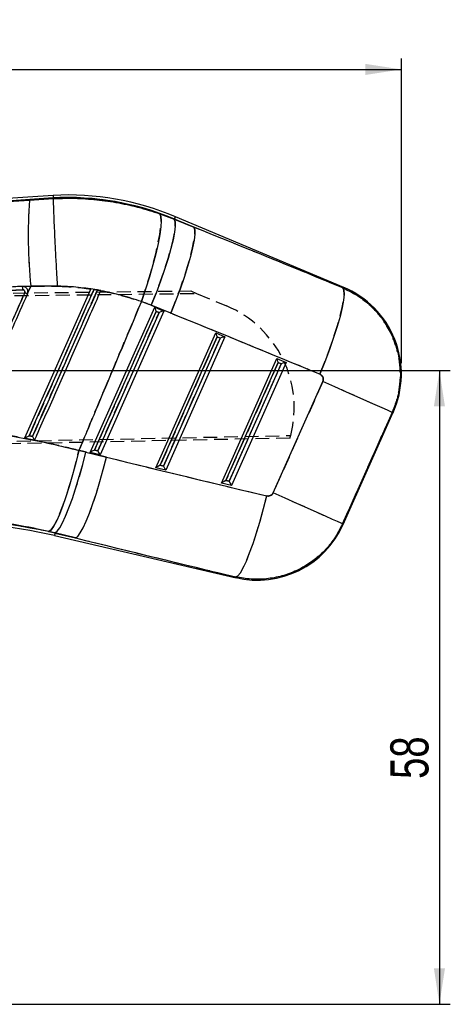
# Model space of a CAD drawing. Extents: x 39 to 413, y 22 to 287.
# Tile 9 of 21: x 181 to 221, y 196 to 287. Entities that reach past the tile are written whole.
import ezdxf

# ---------------------------------------------------------------- set-up
doc = ezdxf.new("R2010")
doc.units = 0
doc.linetypes.add('HIDDEN', pattern=[1.905, 1.27, -0.635])
doc.layers.get('0').update_dxf_attribs({"linetype": 'CONTINUOUS'})
doc.styles.add('SLDTEXTSTYLE0', font='TXT', dxfattribs={"width": 0.75})
doc.dimstyles.new('SLDDIMSTYLE0', dxfattribs={"dimtxt": 3.5, "dimasz": 3.302, "dimexe": 0, "dimexo": 0.0625, "dimgap": 0.875, "dimtad": 1, "dimdec": 1, "dimrnd": 1e-09, "dimzin": 12, "dimtxsty": 'SLDTEXTSTYLE0', "dimsah": 1, "dimcen": 0.09, "dimazin": 3, "dimtfac": 1, "dimtdec": 1, "dimtofl": 0, "dimtmove": 0, "dimatfit": 3, "dimtolj": 1, "dimtzin": 12})
doc.dimstyles.new('SLDDIMSTYLE3', dxfattribs={"dimtxt": 3.5, "dimasz": 3.302, "dimexe": 0, "dimexo": 0.0625, "dimgap": 0.875, "dimtad": 1, "dimdec": 0, "dimrnd": 1e-09, "dimzin": 12, "dimtxsty": 'SLDTEXTSTYLE0', "dimsah": 1, "dimcen": 0.09, "dimazin": 3, "dimtfac": 1, "dimtdec": 0, "dimtofl": 0, "dimtmove": 0, "dimatfit": 3, "dimtolj": 1, "dimtzin": 12})

# ---------------------------------------------------------------- blocks, each defined once
blk = doc.blocks.new('_D')
at = {"color": 179, "linetype": 'CONTINUOUS'}
for p, q in [((49.319, 253.471), (49.319, 282.942)), ((216.286, 254.935), (216.286, 282.942)), ((49.319, 281.942), (216.286, 281.942))]:
    blk.add_line(p, q, dxfattribs=at)
for points in [[(49.319, 281.942), (52.621, 281.434), (52.621, 282.45)], [(216.286, 281.942), (212.984, 282.45), (212.984, 281.434)]]:
    blk.add_solid(points, dxfattribs=at)
at = {"color": 179, "linetype": 'CONTINUOUS', "insert": (122.788, 286.454, 0.1), "char_height": 3.5, "attachment_point": 1, "style": 'SLDTEXTSTYLE0'}
blk.add_mtext('167', dxfattribs=at)
blk = doc.blocks.new('_D_5')
at = {"color": 179, "linetype": 'CONTINUOUS'}
for p, q in [((170.404, 254.26), (220.786, 254.26)), ((219.786, 254.26), (219.786, 195.967)), ((104.394, 195.967), (220.786, 195.967))]:
    blk.add_line(p, q, dxfattribs=at)
for points in [[(219.786, 254.26), (219.278, 250.958), (220.294, 250.958)], [(219.786, 195.967), (220.294, 199.269), (219.278, 199.269)]]:
    blk.add_solid(points, dxfattribs=at)
at = {"color": 179, "linetype": 'CONTINUOUS', "insert": (215.274, 216.697, 0.1), "char_height": 3.5, "attachment_point": 1, "rotation": 90, "style": 'SLDTEXTSTYLE0'}
blk.add_mtext('58', dxfattribs=at)

msp = doc.modelspace()

# ---------------------------------------------------------------- linework, layer by layer
at = {"color": 7, "linetype": 'CONTINUOUS'}
for p, q in [((184.2635, 270.3625), (135.3021, 266.989)), ((184.2774, 270.1312), (168.8076, 269.0653)), ((168.8076, 269.0653), (182.0996, 269.9179)), ((182.0996, 269.9179), (184.2815, 270.0618)), ((184.2635, 270.3617), (184.2774, 270.1312)), ((184.2774, 270.1312), (184.2815, 270.062)), ((184.2815, 270.0618), (184.2815, 270.062)), ((194.0772, 268.6634), (195.4073, 268.1606)), ((195.4164, 268.1822), (195.4073, 268.1606)), ((195.4073, 268.1606), (197.2017, 267.4324)), ((197.2017, 267.4324), (195.4164, 268.1822)), ((210.9991, 261.889), (195.5061, 268.3958)), ((182.2066, 262.0109), (181.5989, 261.97)), ((181.6303, 261.9589), (181.5989, 261.97)), ((187.7264, 261.7525), (181.643, 248.0217)), ((181.9495, 261.4306), (182.2066, 262.0109)), ((184.6416, 262.0105), (182.2066, 262.0109)), ((187.7293, 261.759), (187.7264, 261.7525)), ((187.7284, 261.757), (187.7293, 261.759)), ((188.6585, 261.5992), (187.7293, 261.759)), ((188.332, 261.6543), (188.0227, 261.7064)), ((160.3283, 260.5356), (181.4511, 261.6832)), ((181.9093, 261.2809), (181.9495, 261.4306)), ((188.6567, 261.5953), (188.6585, 261.5992)), ((187.6792, 246.7059), (193.6043, 260.0732)), ((195.0848, 259.521), (193.2905, 260.2492)), ((193.6043, 260.0732), (194.4491, 259.7184)), ((188.0687, 246.9361), (193.7236, 259.6939)), ((194.0098, 259.5737), (188.3765, 246.8647)), ((194.4491, 259.7184), (188.5878, 246.4951)), ((193.7236, 259.6939), (194.0098, 259.5737)), ((193.7196, 245.3048), (199.2203, 257.7146)), ((194.1091, 245.535), (199.3396, 257.3352)), ((199.6258, 257.215), (194.417, 245.4636)), ((200.0651, 257.3598), (194.6283, 245.0941)), ((199.2203, 257.7146), (200.0651, 257.3598)), ((199.3396, 257.3352), (199.6258, 257.215)), ((199.76, 243.9038), (204.8362, 255.356)), ((204.8362, 255.356), (205.6811, 255.0012)), ((200.1495, 244.134), (204.9556, 254.9766)), ((205.2418, 254.8564), (200.4574, 244.0626)), ((205.6811, 255.0012), (200.6687, 243.693)), ((204.9556, 254.9766), (205.2418, 254.8564)), ((204.488, 243.0038), (209.0598, 253.2441)), ((215.4507, 250.3909), (210.8789, 240.1506)), ((210.921, 240.0796), (215.5364, 250.4174)), ((187.2778, 246.7446), (189.1738, 246.281)), ((188.5878, 246.4951), (187.6792, 246.7059)), ((188.3765, 246.8647), (188.0687, 246.9361)), ((194.417, 245.4636), (194.1091, 245.535)), ((194.6283, 245.0941), (193.7196, 245.3048)), ((200.6687, 243.693), (199.76, 243.9038)), ((200.4574, 244.0626), (200.1495, 244.134)), ((184.4346, 239.318), (183.883, 239.4508)), ((184.377, 239.0697), (201.0937, 235.1924)), ((184.4294, 239.2954), (184.4346, 239.318)), ((184.4294, 239.2954), (186.3306, 238.8544)), ((186.3306, 238.8544), (184.4346, 239.318))]:
    msp.add_line(p, q, dxfattribs=at)
at = {"color": 7, "linetype": 'HIDDEN'}
for p, q in [((168.8076, 269.0653), (184.2774, 270.1312)), ((182.0996, 269.9179), (168.8076, 269.0653)), ((184.2815, 270.0618), (182.0996, 269.9179)), ((195.4073, 268.1606), (194.0772, 268.6634)), ((195.4164, 268.1822), (195.4073, 268.1606)), ((197.2017, 267.4324), (195.4073, 268.1606)), ((195.4164, 268.1822), (197.2017, 267.4324)), ((181.5989, 261.97), (182.2066, 262.0109)), ((182.2066, 262.0109), (181.9495, 261.4306)), ((182.2066, 262.0109), (184.6416, 262.0105)), ((188.0227, 261.7064), (188.332, 261.6543)), ((188.3343, 261.6594), (188.0252, 261.7123)), ((131.0751, 260.777), (196.9182, 261.5717)), ((131.1916, 260.5237), (197.4599, 261.3444)), ((181.4511, 261.6832), (160.3283, 260.5356)), ((181.9506, 261.4503), (181.9093, 261.2809)), ((196.9182, 261.5717), (197.4599, 261.3444)), ((197.4599, 261.3444), (200.2103, 260.1905)), ((193.2905, 260.2492), (195.0848, 259.521)), ((193.7236, 259.6939), (188.0687, 246.9361)), ((188.3765, 246.8647), (194.0098, 259.5737)), ((194.0098, 259.5737), (193.7236, 259.6939)), ((199.3396, 257.3352), (194.1091, 245.535)), ((194.417, 245.4636), (199.6258, 257.215)), ((199.6258, 257.215), (199.3396, 257.3352)), ((204.9556, 254.9766), (200.1495, 244.134)), ((200.4574, 244.0626), (205.2418, 254.8564)), ((205.2418, 254.8564), (204.9556, 254.9766)), ((209.0598, 253.2441), (204.488, 243.0038)), ((210.8789, 240.1506), (215.4507, 250.3909)), ((131.4167, 246.7447), (206.1074, 248.2746)), ((206.044, 248.0421), (131.3099, 246.4877)), ((181.6432, 248.0221), (181.643, 248.0217)), ((189.1738, 246.281), (187.2778, 246.7446)), ((188.0687, 246.9361), (188.3765, 246.8647)), ((194.1091, 245.535), (194.417, 245.4636)), ((200.1495, 244.134), (200.4574, 244.0626)), ((183.883, 239.4508), (184.4346, 239.318)), ((184.4294, 239.2954), (184.4346, 239.318)), ((186.3306, 238.8544), (184.4294, 239.2954)), ((184.4346, 239.318), (186.3306, 238.8544))]:
    msp.add_line(p, q, dxfattribs=at)
at = {"color": 7, "linetype": 'CONTINUOUS', "flags": 128}
for points in [[(194.0772, 268.6634), (194.168, 268.4245), (194.1964, 268.0209), (194.1616, 267.4616), (194.0645, 266.759), (193.9072, 265.9289), (193.6933, 264.9898), (193.4275, 263.9625), (193.1157, 262.8702), (192.7649, 261.737), (192.3829, 260.5883)], [(195.4073, 268.1606), (195.4849, 267.9185), (195.4917, 267.517), (195.4274, 266.965), (195.2935, 266.2747), (195.0929, 265.4614), (194.8301, 264.543), (194.5109, 263.5398), (194.1423, 262.4739), (193.7325, 261.3689), (193.2905, 260.2492)], [(197.2017, 267.4324), (197.2793, 267.1902), (197.286, 266.7888), (197.2217, 266.2368), (197.0878, 265.5465), (196.8872, 264.7332), (196.6245, 263.8148), (196.3052, 262.8116), (195.9366, 261.7457), (195.5268, 260.6407), (195.0848, 259.521)], [(210.9137, 261.8475), (211.0103, 261.6405), (211.0316, 261.2646), (210.9772, 260.7285), (210.8484, 260.0446), (210.6481, 259.2288), (210.381, 258.3002), (210.0533, 257.2801), (209.6726, 256.1925), (209.2477, 255.0625), (208.7886, 253.9163)], [(215.4507, 250.3909), (215.3095, 250.4539), (214.9963, 250.5937), (214.5184, 250.8071), (213.8872, 251.0889), (213.1176, 251.4325), (212.2279, 251.8297), (211.2391, 252.2711), (210.1747, 252.7464), (209.0598, 253.2441)], [(186.6379, 246.8973), (186.3561, 245.7554), (186.0588, 244.6473), (185.7522, 243.5965), (185.4429, 242.6252), (185.1374, 241.754), (184.8421, 241.0014), (184.5634, 240.3832), (184.3071, 239.9126), (184.0787, 239.5996), (183.883, 239.4508)], [(184.4346, 239.318), (184.6325, 239.4649), (184.865, 239.7758), (185.1272, 240.2443), (185.4135, 240.8604), (185.7177, 241.611), (186.0336, 242.4802), (186.3543, 243.4495), (186.673, 244.4984), (186.983, 245.6046), (187.2778, 246.7446)], [(186.3306, 238.8544), (186.5286, 239.0012), (186.7611, 239.3122), (187.0232, 239.7807), (187.3095, 240.3968), (187.6138, 241.1474), (187.9296, 242.0166), (188.2503, 242.9859), (188.569, 244.0348), (188.8791, 245.141), (189.1738, 246.281)], [(201.061, 235.2723), (201.2536, 235.38), (201.4828, 235.662), (201.7436, 236.1121), (202.0301, 236.72), (202.3359, 237.4724), (202.6543, 238.3522), (202.9779, 239.3398), (203.2997, 240.4132), (203.6124, 241.5484), (203.909, 242.7198)], [(210.8789, 240.1506), (210.7377, 240.2136), (210.4245, 240.3535), (209.9466, 240.5668), (209.3154, 240.8486), (208.5458, 241.1922), (207.6561, 241.5894), (206.6673, 242.0309), (205.6029, 242.5061), (204.488, 243.0038)]]:
    msp.add_lwpolyline(points, dxfattribs=at)
at = {"color": 7, "linetype": 'HIDDEN', "flags": 128}
for points in [[(192.3829, 260.5883), (192.7649, 261.737), (193.1157, 262.8702), (193.4275, 263.9625), (193.6933, 264.9898), (193.9072, 265.9289), (194.0645, 266.759), (194.1616, 267.4616), (194.1964, 268.0209), (194.168, 268.4245), (194.0772, 268.6634)], [(193.2905, 260.2492), (193.7325, 261.3689), (194.1423, 262.4739), (194.5109, 263.5398), (194.8301, 264.543), (195.0929, 265.4614), (195.2935, 266.2747), (195.4274, 266.965), (195.4917, 267.517), (195.4849, 267.9185), (195.4073, 268.1606)], [(195.4164, 268.1822), (195.4556, 268.2756), (195.4837, 268.3424), (195.5005, 268.3825), (195.5061, 268.3958)], [(195.0848, 259.521), (195.5268, 260.6407), (195.9366, 261.7457), (196.3052, 262.8116), (196.6245, 263.8148), (196.8872, 264.7332), (197.0878, 265.5465), (197.2217, 266.2368), (197.286, 266.7888), (197.2793, 267.1902), (197.2017, 267.4324)], [(208.7886, 253.9163), (209.2477, 255.0625), (209.6726, 256.1925), (210.0533, 257.2801), (210.381, 258.3002), (210.6481, 259.2288), (210.8484, 260.0446), (210.9772, 260.7285), (211.0316, 261.2646), (211.0103, 261.6405), (210.9137, 261.8475)], [(210.9991, 261.889), (210.9896, 261.8844), (210.9137, 261.8475)], [(215.4507, 250.3909), (215.3095, 250.4539), (214.9963, 250.5937), (214.5184, 250.8071), (213.8872, 251.0889), (213.1176, 251.4325), (212.2279, 251.8297), (211.2391, 252.2711), (210.1747, 252.7464), (209.0598, 253.2441)], [(215.4507, 250.3909), (215.5269, 250.4144), (215.5364, 250.4174)], [(183.883, 239.4508), (184.0787, 239.5996), (184.3071, 239.9126), (184.5634, 240.3832), (184.8421, 241.0014), (185.1374, 241.754), (185.4429, 242.6252), (185.7522, 243.5965), (186.0588, 244.6473), (186.3561, 245.7554), (186.6379, 246.8973)], [(184.4346, 239.318), (184.6325, 239.4649), (184.865, 239.7758), (185.1272, 240.2443), (185.4135, 240.8604), (185.7177, 241.611), (186.0336, 242.4802), (186.3543, 243.4495), (186.673, 244.4984), (186.983, 245.6046), (187.2778, 246.7446)], [(186.3306, 238.8544), (186.5286, 239.0012), (186.7611, 239.3122), (187.0232, 239.7807), (187.3095, 240.3968), (187.6138, 241.1474), (187.9296, 242.0166), (188.2503, 242.9859), (188.569, 244.0348), (188.8791, 245.141), (189.1738, 246.281)], [(201.061, 235.2723), (201.2536, 235.38), (201.4828, 235.662), (201.7436, 236.1121), (202.0301, 236.72), (202.3359, 237.4724), (202.6543, 238.3522), (202.9779, 239.3398), (203.2997, 240.4132), (203.6124, 241.5484), (203.909, 242.7198)], [(210.8789, 240.1506), (210.7377, 240.2136), (210.4245, 240.3535), (209.9466, 240.5668), (209.3154, 240.8486), (208.5458, 241.1922), (207.6561, 241.5894), (206.6673, 242.0309), (205.6029, 242.5061), (204.488, 243.0038)], [(210.921, 240.0796), (210.9164, 240.0875), (210.8789, 240.1506)], [(201.061, 235.2723), (201.09, 235.2012), (201.0937, 235.1924)]]:
    msp.add_lwpolyline(points, dxfattribs=at)
at = {"color": 8, "linetype": 'CONTINUOUS', "flags": 128}
for points in [[(195.5061, 268.3958), (195.5005, 268.3825), (195.4837, 268.3424), (195.4556, 268.2756), (195.4164, 268.1822)], [(210.9137, 261.8475), (210.9896, 261.8844), (210.9991, 261.889)], [(215.5364, 250.4174), (215.5269, 250.4144), (215.4507, 250.3909)], [(210.8789, 240.1506), (210.9164, 240.0875), (210.921, 240.0796)], [(184.4294, 239.2954), (184.4065, 239.1967), (184.3901, 239.1261), (184.3803, 239.0838), (184.377, 239.0697)], [(201.0937, 235.1924), (201.09, 235.2012), (201.061, 235.2723)]]:
    msp.add_lwpolyline(points, dxfattribs=at)
at = {"color": 7, "linetype": 'CONTINUOUS'}
for centre, radius, start, end in [((226.5308, 266.5653), 44.5575, 175.684902, 185.866641), ((185.5773, 244.755), 25.6412, 67.218206, 92.93577), ((185.5773, 244.755), 25.4095, 67.218206, 92.932412), ((207.6583, 253.9345), 8.6275, 335.622975, 67.58724), ((94.8473, 65.3177), 214.4326, 66.045488, 66.12206), ((172.9704, 189.8914), 50.4838, 76.941508, 90.941508), ((172.9704, 189.8914), 50.7155, 76.941508, 90.93692), ((203.043, 243.5967), 8.6275, 256.634824, 336.223603)]:
    msp.add_arc(centre, radius, start, end, dxfattribs=at)
at = {"color": 7, "linetype": 'HIDDEN'}
for centre, radius, start, end in [((226.5308, 266.5653), 44.5575, 175.684902, 185.866641), ((185.5773, 244.755), 25.4095, 67.218206, 92.932412), ((174.6224, 245.203), 17.6521, 65.61868, 66.548868), ((196.2836, 250.8301), 10.1507, 345.418804, 67.242145), ((196.2836, 250.8301), 10.1507, 344.058385, 345.418804), ((172.9704, 189.8914), 50.7155, 76.941508, 90.93692)]:
    msp.add_arc(centre, radius, start, end, dxfattribs=at)
at = {"color": 7, "linetype": 'CONTINUOUS'}
for centre, major_axis, ratio, start_param, end_param in [((203.3137, 199.0637), (352.1423, -147.6866), 0.1594826, 1.6160472, 1.654902), ((186.7838, 244.2163), (15.8009, -7.0544), 0.9999268, 1.6051702, 1.6611643), ((193.7617, 259.6769), (-0.157, 0.3955), 0.068599, 0.0671656, 1.5005794), ((194.0479, 259.5567), (0.4032, 0.1601), 0.0689666, 0.0765879, 1.6379619), ((204.3292, 198.6104), (352.132, -147.7112), 0.1382182, 1.6160676, 1.6549224), ((199.3777, 257.3182), (-0.157, 0.3955), 0.068599, 0.0671656, 1.5005794), ((199.6639, 257.198), (0.4032, 0.1601), 0.0689666, 0.0765879, 1.6379619), ((204.9936, 254.9596), (-0.157, 0.3955), 0.068599, 0.0671656, 1.5005794), ((205.2799, 254.8394), (0.4032, 0.1601), 0.0689666, 0.0765879, 1.6379619), ((173.3375, 189.7275), (53.6013, -23.9304), 0.9999268, 1.7508951, 1.762101), ((188.1068, 246.9191), (0.4262, 0.2127), 0.0677311, 1.6264203, 3.0598341), ((188.4146, 246.8477), (-0.1761, 0.3529), 0.0673634, 1.4890378, 3.0504118), ((244.0288, 287.5327), (379.3016, -86.5211), 0.1356176, 4.5982543, 4.6373942), ((194.1472, 245.518), (0.4262, 0.2127), 0.0677311, 1.6264203, 3.0598341), ((194.455, 245.4466), (-0.1761, 0.3529), 0.0673634, 1.4890378, 3.0504118), ((200.1876, 244.117), (0.4262, 0.2127), 0.0677311, 1.6264203, 3.0598341), ((200.4955, 244.0456), (-0.1761, 0.3529), 0.0673634, 1.4890378, 3.0504118), ((243.0133, 287.986), (379.3532, -86.2986), 0.1564812, 4.5980864, 4.6372263)]:
    msp.add_ellipse(centre, major_axis=major_axis, ratio=ratio, start_param=start_param, end_param=end_param, dxfattribs=at)
at = {"color": 7, "linetype": 'HIDDEN'}
for centre, major_axis, ratio, start_param, end_param in [((203.3137, 199.0637), (352.1423, -147.6866), 0.1594826, 1.6160472, 1.654902), ((186.7838, 244.2163), (15.8009, -7.0544), 0.9999268, 1.6051702, 1.6611643), ((204.3292, 198.6104), (352.132, -147.7112), 0.1382182, 1.6160676, 1.6549224), ((173.3375, 189.7275), (53.6013, -23.9304), 0.9999268, 1.7508951, 1.762101), ((244.0288, 287.5327), (379.3016, -86.5211), 0.1356176, 4.5982543, 4.6373942), ((243.0133, 287.986), (379.3532, -86.2986), 0.1564812, 4.5980864, 4.6372263)]:
    msp.add_ellipse(centre, major_axis=major_axis, ratio=ratio, start_param=start_param, end_param=end_param, dxfattribs=at)
at = {"color": 7, "linetype": 'CONTINUOUS'}
for points, knots in [([(184.2815, 270.0618), (184.2788, 269.999), (184.2733, 269.8735), (184.2824, 269.4032), (184.3044, 268.7349), (184.3394, 267.8744), (184.3863, 266.8446), (184.4434, 265.6794), (184.5093, 264.4073), (184.574, 263.2143), (184.6191, 262.4079), (184.639, 262.0563), (184.6416, 262.0105)], [0, 0, 0, 0, 0.1139934, 0.2279869, 0.3419803, 0.4559735, 0.5699694, 0.6839652, 0.7979649, 0.9119647, 0.9885176, 1, 1, 1, 1]), ([(184.2815, 270.062), (184.8479, 270.0795), (186.0936, 270.1181), (188.0186, 270.0048), (190.0574, 269.7313), (192.0887, 269.3005), (193.4143, 268.8757), (194.0772, 268.6634)], [0, 0, 0, 0, 0.1705221, 0.3750575, 0.5795914, 0.7897952, 1, 1, 1, 1]), ([(181.4181, 261.9932), (181.2281, 261.9829), (180.2284, 261.9285), (176.0563, 261.7017), (172.0744, 261.4849), (168.9022, 261.3121)], [0, 0, 0, 0, 0.0455619, 0.2396174, 1, 1, 1, 1]), ([(181.4181, 261.9932), (181.4205, 261.9882), (181.4254, 261.978), (181.4346, 261.9076), (181.444, 261.8047), (181.4487, 261.7237), (181.4511, 261.6832)], [0, 0, 0, 0, 0.2383393, 0.4922261, 0.7461156, 1, 1, 1, 1]), ([(181.5989, 261.97), (181.5884, 261.9732), (181.53, 261.9908), (181.4686, 261.9921), (181.4181, 261.9932)], [0, 0, 0, 0, 0.1796098, 1, 1, 1, 1]), ([(181.9495, 261.4306), (181.95, 261.436), (181.9561, 261.4982), (181.9446, 261.6199), (181.8721, 261.7772), (181.7614, 261.8954), (181.6701, 261.9396), (181.6303, 261.9589)], [0, 0, 0, 0, 0.0246706, 0.2835664, 0.5417072, 0.8000198, 1, 1, 1, 1]), ([(182.0652, 248.2556), (182.1474, 248.4412), (182.5584, 249.3692), (184.2847, 253.267), (186.1884, 257.565), (187.7632, 261.1206), (188.0227, 261.7064)], [0, 0, 0, 0, 0.04139714, 0.20698595, 0.8693413, 1, 1, 1, 1]), ([(187.7264, 261.7525), (187.1217, 261.8311), (186.0974, 261.9645), (185.0647, 261.9971), (184.6416, 262.0105)], [0, 0, 0, 0, 0.590292, 1, 1, 1, 1]), ([(210.9137, 261.8475), (211.4412, 261.5878), (212.4138, 261.109), (213.6272, 260.0854), (214.6926, 258.8542), (215.4877, 257.4415), (215.9874, 255.9276), (216.2116, 254.5048), (216.1888, 253.0657), (215.9517, 251.6719), (215.6139, 250.8082), (215.4507, 250.3909)], [0, 0, 0, 0, 0.1282926, 0.2365566, 0.3448207, 0.4835258, 0.5879897, 0.6924536, 0.7972376, 0.9020217, 1, 1, 1, 1]), ([(181.6473, 261.3971), (180.7539, 259.38), (178.9848, 255.3857), (177.2157, 251.3914), (176.34, 249.4142)], [0, 0, 0, 0, 0.5049855, 1, 1, 1, 1]), ([(176.5992, 249.2957), (177.4842, 251.2933), (179.2542, 255.2883), (181.0243, 259.2834), (181.9093, 261.2809)], [0, 0, 0, 0, 0.5, 1, 1, 1, 1]), ([(181.4511, 261.6832), (181.4747, 261.682), (181.5213, 261.6798), (181.5841, 261.647), (181.6326, 261.5972), (181.6615, 261.5337), (181.6692, 261.4633), (181.6546, 261.4191), (181.6474, 261.3971)], [0, 0, 0, 0, 0.16974486, 0.33508832, 0.50056003, 0.66617509, 0.83315129, 1, 1, 1, 1]), ([(188.332, 261.6543), (188.2498, 261.4687), (187.8388, 260.5407), (186.1124, 256.6429), (184.208, 252.343), (182.6324, 248.7856), (182.3721, 248.1979)], [0, 0, 0, 0, 0.04138, 0.2069, 0.8689803, 1, 1, 1, 1]), ([(182.5658, 247.8472), (182.6354, 248.0044), (183.034, 248.904), (184.7482, 252.7731), (186.7089, 257.1987), (188.3406, 260.8818), (188.6567, 261.5953)], [0, 0, 0, 0, 0.0342979, 0.1962986, 0.8443018, 1, 1, 1, 1]), ([(192.3829, 260.5883), (191.7756, 260.7908), (190.5565, 261.1973), (189.2916, 261.4623), (188.6567, 261.5953)], [0, 0, 0, 0, 0.4981647, 1, 1, 1, 1]), ([(192.3829, 260.5883), (191.0227, 257.3578), (189.1021, 252.7965), (187.1945, 248.2298), (186.6379, 246.8973)], [0, 0, 0, 0, 0.7082246, 1, 1, 1, 1]), ([(209.0598, 253.2441), (209.0694, 253.2687), (209.0994, 253.3456), (209.1113, 253.487), (209.0751, 253.6347), (208.999, 253.7665), (208.9038, 253.8606), (208.8199, 253.9012), (208.7886, 253.9163)], [0, 0, 0, 0, 0.0976158, 0.305596, 0.5135169, 0.6526345, 0.8701302, 1, 1, 1, 1]), ([(176.3516, 248.8016), (177.2123, 248.6968), (178.9336, 248.4873), (181.5153, 248.0511), (184.0916, 247.5328), (185.7892, 247.1091), (186.6379, 246.8973)], [0, 0, 0, 0, 0.2481272, 0.4962493, 0.7481257, 1, 1, 1, 1]), ([(181.6432, 248.0221), (181.6466, 248.0248), (181.6534, 248.0303), (181.7012, 248.0583), (181.7929, 248.1096), (181.922, 248.1796), (182.0213, 248.2324), (182.0641, 248.255), (182.0652, 248.2556)], [0, 0, 0, 0, 0.1263966, 0.2518043, 0.4516812, 0.7645766, 0.9942261, 1, 1, 1, 1]), ([(182.3721, 248.1979), (182.3022, 248.211), (182.1999, 248.2303), (182.0976, 248.2495), (182.0652, 248.2556)], [0, 0, 0, 0, 0.6829114, 1, 1, 1, 1]), ([(182.3721, 248.1979), (182.3726, 248.1969), (182.3957, 248.1529), (182.4404, 248.068), (182.4956, 247.9661), (182.5339, 247.8976), (182.5579, 247.8567), (182.5632, 247.8503), (182.5658, 247.8472)], [0, 0, 0, 0, 0.0065664, 0.2747218, 0.5243528, 0.6932317, 0.8508437, 1, 1, 1, 1]), ([(181.643, 248.0217), (181.8386, 247.9847), (182.1463, 247.9265), (182.4538, 247.8684), (182.5658, 247.8472)], [0, 0, 0, 0, 0.6358309, 1, 1, 1, 1]), ([(203.909, 242.7198), (203.9644, 242.712), (204.0765, 242.6962), (204.2211, 242.7377), (204.3472, 242.8119), (204.4343, 242.8993), (204.4739, 242.9765), (204.488, 243.0038)], [0, 0, 0, 0, 0.2399773, 0.485363, 0.6288404, 0.8685968, 1, 1, 1, 1]), ([(183.883, 239.4508), (182.6507, 239.7125), (180.1602, 240.2414), (177.6049, 240.4494), (176.3141, 240.5544)], [0, 0, 0, 0, 0.49483619, 1, 1, 1, 1]), ([(210.8789, 240.1506), (210.6408, 239.6858), (210.1847, 238.7957), (209.2319, 237.6567), (208.0871, 236.6477), (206.763, 235.8603), (205.3141, 235.3256), (203.892, 235.0597), (202.4553, 235.0211), (201.5258, 235.1886), (201.061, 235.2723)], [0, 0, 0, 0, 0.1317452, 0.2523317, 0.3729185, 0.5164038, 0.639011, 0.7616185, 0.8808097, 1, 1, 1, 1])]:
    msp.add_open_spline(points, degree=3, knots=knots, dxfattribs=at)
at = {"color": 7, "linetype": 'HIDDEN'}
for points, knots in [([(194.0772, 268.6634), (193.0048, 268.9889), (190.84, 269.6462), (187.5332, 270.1055), (185.3348, 270.0761), (184.2815, 270.062)], [0, 0, 0, 0, 0.338341, 0.6829901, 1, 1, 1, 1]), ([(181.4183, 261.9932), (181.4206, 261.9883), (181.4254, 261.978), (181.4346, 261.9076), (181.4441, 261.8047), (181.4489, 261.7237), (181.4513, 261.6832)], [0, 0, 0, 0, 0.2383392, 0.4922257, 0.7461135, 1, 1, 1, 1]), ([(188.0227, 261.7064), (187.9404, 261.5208), (187.5294, 260.5928), (185.803, 256.695), (183.8994, 252.397), (182.3246, 248.8414), (182.0652, 248.2556)], [0, 0, 0, 0, 0.0413972, 0.206986, 0.8693413, 1, 1, 1, 1]), ([(184.6416, 262.0105), (185.452, 261.9747), (186.4848, 261.9291), (187.5064, 261.7837), (187.7264, 261.7525)], [0, 0, 0, 0, 0.784676, 1, 1, 1, 1]), ([(215.4507, 250.3909), (215.6049, 250.7829), (215.9133, 251.567), (216.1649, 252.8668), (216.2237, 254.2432), (216.0369, 255.756), (215.5757, 257.2233), (214.8502, 258.5866), (213.9603, 259.7466), (212.8868, 260.7319), (211.8493, 261.421), (211.1619, 261.7344), (210.9137, 261.8475)], [0, 0, 0, 0, 0.0921145, 0.1842289, 0.2883927, 0.3925563, 0.5163431, 0.6226839, 0.7290249, 0.8346783, 0.9403319, 1, 1, 1, 1]), ([(176.34, 249.4142), (177.2157, 251.3914), (178.9848, 255.3857), (180.7539, 259.38), (181.6473, 261.3971)], [0, 0, 0, 0, 0.4950145, 1, 1, 1, 1]), ([(181.6474, 261.3971), (181.6548, 261.4201), (181.6695, 261.465), (181.6608, 261.5361), (181.6313, 261.599), (181.5824, 261.6482), (181.5199, 261.68), (181.474, 261.6821), (181.4511, 261.6832)], [0, 0, 0, 0, 0.1737602, 0.3392204, 0.5045598, 0.669826, 0.8350956, 1, 1, 1, 1]), ([(182.3721, 248.1979), (182.4543, 248.3835), (182.8653, 249.3116), (184.5916, 253.2094), (186.4961, 257.5092), (188.0718, 261.0667), (188.332, 261.6543)], [0, 0, 0, 0, 0.0413802, 0.2069002, 0.8689805, 1, 1, 1, 1]), ([(188.3343, 261.6594), (188.3699, 261.653), (188.4411, 261.6402), (188.5381, 261.6222), (188.6119, 261.6082), (188.65, 261.6009), (188.6563, 261.5997), (188.6585, 261.5992)], [0, 0, 0, 0, 0.2234195, 0.4469542, 0.6674817, 0.8822526, 1, 1, 1, 1]), ([(188.6567, 261.5953), (189.2869, 261.4634), (190.5519, 261.1986), (191.7711, 260.7922), (192.3829, 260.5883)], [0, 0, 0, 0, 0.4981468, 1, 1, 1, 1]), ([(186.6379, 246.8973), (187.1945, 248.2298), (189.1021, 252.7965), (191.0227, 257.3578), (192.3829, 260.5883)], [0, 0, 0, 0, 0.2917754, 1, 1, 1, 1]), ([(208.7886, 253.9163), (208.8034, 253.9098), (208.8701, 253.88), (208.9751, 253.7986), (209.0578, 253.6731), (209.1022, 253.5335), (209.1109, 253.3912), (209.0761, 253.2911), (209.0598, 253.2441)], [0, 0, 0, 0, 0.0604653, 0.2732457, 0.4861389, 0.6099246, 0.8169198, 1, 1, 1, 1]), ([(186.6379, 246.8973), (185.8019, 247.1061), (184.1299, 247.5237), (181.5673, 248.0414), (178.9729, 248.4821), (177.2254, 248.6951), (176.3516, 248.8016)], [0, 0, 0, 0, 0.2481, 0.496202, 0.7480987, 1, 1, 1, 1]), ([(182.0652, 248.2556), (182.0976, 248.2495), (182.1999, 248.2303), (182.3022, 248.211), (182.3721, 248.1979)], [0, 0, 0, 0, 0.3170886, 1, 1, 1, 1]), ([(204.488, 243.0038), (204.4847, 242.9968), (204.4578, 242.9388), (204.3848, 242.8404), (204.2595, 242.7546), (204.1153, 242.7066), (204, 242.7011), (203.926, 242.7163), (203.909, 242.7198)], [0, 0, 0, 0, 0.0335115, 0.273757, 0.5139498, 0.6736971, 0.9246528, 1, 1, 1, 1]), ([(176.3141, 240.5544), (177.5788, 240.4521), (180.1339, 240.2453), (182.6249, 239.7174), (183.883, 239.4508)], [0, 0, 0, 0, 0.4949651, 1, 1, 1, 1])]:
    msp.add_open_spline(points, degree=3, knots=knots, dxfattribs=at)

# ---------------------------------------------------------------- dimensions: what is measured, and where the dimension line sits
at = {"color": 179, "linetype": 'CONTINUOUS'}
dim = msp.add_linear_dim(base=(216.2858, 281.9419), p1=(49.3186, 252.4709), p2=(216.2858, 253.9345), dimstyle='SLDDIMSTYLE0', dxfattribs=at)
dim.commit()
dim.dimension.update_dxf_attribs({"geometry": '_D', "text_midpoint": (128.0888, 281.9419), "dimtype": 160})
dim = msp.add_linear_dim(base=(219.7856, 195.967), p1=(169.4035, 254.2603), p2=(103.394, 195.967), angle=90, dimstyle='SLDDIMSTYLE3', dxfattribs=at)
dim.commit()
dim.dimension.update_dxf_attribs({"geometry": '_D_5', "text_midpoint": (219.7856, 220.7046), "dimtype": 160})

doc.saveas('drawing.dxf')
